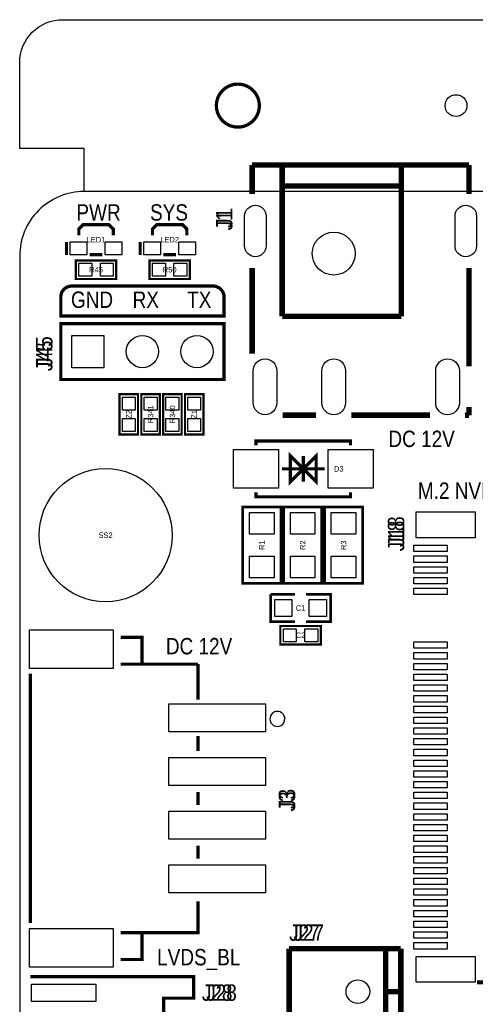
# Model space of a CAD drawing. Extents: x 0 to 150, y -8 to 99.
# Tile 2 of 12: x 0 to 21, y 52 to 98. Entities that reach past the tile are written whole.
import ezdxf
from ezdxf.enums import TextEntityAlignment as Align

# ---------------------------------------------------------------- set-up
doc = ezdxf.new("R2010")
doc.units = 0
for name, color, linetype in [('BG_OUTLINE', 92, 'CONTINUOUS'), ('BG_SILKSCREEN_TOP', 30, 'CONTINUOUS'), ('PG_SILKSCREEN_TOP', 253, 'CONTINUOUS'), ('PIN_TOP', 92, 'CONTINUOUS'), ('RD_SILKSCREEN_TOP', 80, 'CONTINUOUS')]:
    doc.layers.add(name, color=color, linetype=linetype)

msp = doc.modelspace()

# ---------------------------------------------------------------- linework, layer by layer
at = {"layer": 'BG_OUTLINE'}
for points in [[(2.999994, 89.99982), (2.999994, 91.999816), (0, 91.999816), (0, 95.999808, -0.414214), (1.999996, 97.999804), (147.999704, 97.999804, -0.414214), (149.9997, 95.999808), (149.9997, 91.999816), (146.999706, 91.999816), (146.999706, 89.99982)], [(2.999994, 0), (146.99996, 0, 0.414214), (149.999954, 2.999994), (149.999954, 86.999826, 0.414214), (146.99996, 89.99982), (74.076052, 89.99982), (74.076052, 80.9498), (60.07608, 80.9498), (60.07608, 89.99982), (2.999994, 89.99982, 0.414214), (0, 86.999826), (0, 2.999994, 0.414214), (2.999994, 0), (2.999994, -1.999996), (0, -1.999996), (0, -5.999988, 0.414214), (1.999996, -7.999984), (147.999704, -7.999984, 0.414214), (149.9997, -5.999988), (149.9997, -1.999996), (146.999706, -1.999996), (146.999706, 0)]]:
    msp.add_lwpolyline(points, format="xyb", dxfattribs=at)
at = {"layer": 'BG_OUTLINE', "const_width": 0.1524}
msp.add_lwpolyline([(11.159998, 93.999812, 1), (9.160002, 93.999812, 1), (11.159998, 93.999812)], format="xyb", dxfattribs=at)
at = {"layer": 'BG_SILKSCREEN_TOP', "const_width": 0.1524}
msp.add_lwpolyline([(9.007094, 85.598), (2.422906, 85.598, 0.414214), (1.914906, 85.09), (1.914906, 84.201), (9.515094, 84.201), (9.515094, 85.09, 0.414214), (9.007094, 85.598)], format="xyb", dxfattribs=at)
at = {"layer": 'PG_SILKSCREEN_TOP'}
for points, const_width in [([(10.82548, 91.23426), (20.92452, 91.23426)], 0.254), ([(10.82548, 91.23426), (10.82548, 89.88044)], 0.254), ([(12.22502, 91.23426), (12.22502, 84.18576)], 0.254), ([(17.77492, 91.23426), (17.77492, 90.98534)], 0.254), ([(20.92452, 91.23426), (20.92452, 89.88044)], 0.254), ([(17.77492, 90.98534), (17.77492, 84.18576)], 0.254), ([(12.22502, 90.26144), (17.77492, 90.26144)], 0.254), ([(2.7559, 87.95639), (2.7559, 88.25611), (2.95656, 88.45677), (4.15544, 88.45677), (4.3561, 88.25611), (4.3561, 87.95639)], 0.14986), ([(6.1849, 87.95639), (6.1849, 88.25611), (6.38556, 88.45677), (7.58444, 88.45677), (7.7851, 88.25611), (7.7851, 87.95639)], 0.14986), ([(2.17932, 87.64651), (2.17932, 87.04707)], 0.14986), ([(5.60832, 87.64651), (5.60832, 87.04707)], 0.14986), ([(3.25628, 87.05723), (3.85572, 87.05723)], 0.14986), ([(6.68528, 87.05723), (7.28472, 87.05723)], 0.14986), ([(2.6162, 86.7918), (4.4958, 86.7918), (4.4958, 85.9282), (2.6162, 85.9282), (2.6162, 86.7918)], 0.1016), ([(6.0452, 86.7918), (7.9248, 86.7918), (7.9248, 85.9282), (6.0452, 85.9282), (6.0452, 86.7918)], 0.1016), ([(10.82548, 86.43874), (10.82548, 82.4484)], 0.254), ([(20.92452, 86.43874), (20.92452, 81.85658)], 0.254), ([(9.515094, 83.849972), (1.914906, 83.849972), (1.914906, 81.250028), (9.515094, 81.250028), (9.515094, 83.849972)], 0.150114), ([(12.22502, 84.18576), (17.77492, 84.18576)], 0.254), ([(5.5118, 80.5688), (5.5118, 78.6892), (4.6482, 78.6892), (4.6482, 80.5688), (5.5118, 80.5688)], 0.1016), ([(6.5278, 80.5688), (6.5278, 78.6892), (5.6642, 78.6892), (5.6642, 80.5688), (6.5278, 80.5688)], 0.1016), ([(7.5438, 80.5688), (7.5438, 78.6892), (6.6802, 78.6892), (6.6802, 80.5688), (7.5438, 80.5688)], 0.1016), ([(8.5598, 80.5688), (8.5598, 78.6892), (7.6962, 78.6892), (7.6962, 80.5688), (8.5598, 80.5688)], 0.1016), ([(20.92452, 79.96428), (20.92452, 79.58582)], 0.254), ([(12.2428, 79.58582), (13.8049, 79.58582)], 0.254), ([(15.4432, 79.58582), (19.10588, 79.58582)], 0.254), ([(20.74418, 79.58582), (20.92452, 79.58582)], 0.254), ([(15.407894, 78.189074), (15.407894, 78.388972), (11.008106, 78.388972), (11.008106, 78.189074)], 0.150114), ([(13.208, 77.089), (13.807948, 77.688948), (13.807948, 76.489052), (13.208, 77.089), (12.608052, 76.489052), (12.608052, 77.688948), (13.208, 77.089)], 0.150114), ([(13.208, 77.688948), (13.208, 76.489052)], 0.150114), ([(14.207998, 77.089), (12.208002, 77.089)], 0.150114), ([(15.407894, 75.988926), (15.407894, 75.789028), (11.008106, 75.789028), (11.008106, 75.988926)], 0.150114), ([(12.16279, 75.311), (12.16279, 71.755), (10.38479, 71.755), (10.38479, 75.311), (12.16279, 75.311)], 0.127), ([(14.06779, 75.311), (14.06779, 71.755), (12.28979, 71.755), (12.28979, 75.311), (14.06779, 75.311)], 0.127), ([(15.97279, 75.311), (15.97279, 71.755), (14.19479, 71.755), (14.19479, 75.311), (15.97279, 75.311)], 0.127), ([(12.827, 69.977), (11.684, 69.977), (11.684, 71.247)], 0.127), ([(11.684, 71.247), (12.827, 71.247)], 0.127), ([(13.335, 71.247), (14.478, 71.247), (14.478, 69.977), (13.335, 69.977)], 0.127), ([(12.1412, 69.7738), (14.0208, 69.7738), (14.0208, 68.9102), (12.1412, 68.9102), (12.1412, 69.7738)], 0.1016), ([(4.699762, 69.247766), (5.69976, 69.247766), (5.69976, 68.047616)], 0.150114), ([(4.699762, 67.997578), (8.299958, 67.997578)], 0.150114), ([(8.299958, 67.997578), (8.299958, 66.347594)], 0.150114), ([(0.499872, 55.947564), (0.499872, 67.547744)], 0.150114), ([(8.299958, 64.647572), (8.299958, 63.947548)], 0.150114), ([(8.299958, 62.047628), (8.299958, 61.44768)], 0.150114), ([(8.299958, 59.54776), (8.299958, 58.947558)], 0.150114), ([(8.299958, 56.947562), (8.299958, 55.49773), (4.699762, 55.49773)], 0.150114), ([(4.699762, 54.247542), (5.69976, 54.247542), (5.69976, 55.447692)], 0.150114), ([(17.747996, 54.751986), (12.548108, 54.751986)], 0.254), ([(12.548108, 54.751986), (12.548108, 40.752014)], 0.254), ([(17.047972, 40.752014), (17.047972, 54.751986)], 0.254), ([(17.747996, 40.752014), (17.747996, 54.751986)], 0.254), ([(0.499872, 37.447474), (8.10006, 37.447474), (8.10006, 38.447472), (6.700012, 38.447472), (6.700012, 52.447444), (8.10006, 52.447444), (8.10006, 53.447442), (0.499872, 53.447442)], 0.150114), ([(17.047972, 52.75199), (17.747996, 52.75199)], 0.254)]:
    msp.add_lwpolyline(points, dxfattribs=dict(at, const_width=const_width))
msp.add_lwpolyline([(21.28901, 53.18506, 0.200152, 0.200152, 0), (85.585046, 53.18506, 0.2032, 0.2032, 0), (105.585006, 53.18506, 0.2032, 0.2032, 0), (105.585006, 75.08494, 0.2032, 0.2032, 0), (26.025094, 75.08494, 0.2032, 0.2032, 0)], format="xyseb", dxfattribs=at)
msp.add_lwpolyline([(12.349988, 65.447672, 1), (11.649772, 65.447636, 1)], format="xyb", close=True, dxfattribs=at)
at = {"layer": 'PIN_TOP'}
for points in [[(11.47572, 88.86063), (11.47572, 87.46109, -1), (10.47496, 87.46109), (10.47496, 88.86063, -1)], [(21.27504, 88.86063), (21.27504, 87.46109, -1), (20.27428, 87.46109), (20.27428, 88.86063, -1)], [(11.97483, 81.65973), (11.97483, 80.15859, -1), (10.87501, 80.15859), (10.87501, 81.65973, -1)], [(15.17523, 81.65973), (15.17523, 80.15859, -1), (14.07541, 80.15859), (14.07541, 81.65973, -1)], [(20.47367, 81.65973), (20.47367, 80.15859, -1), (19.37385, 80.15859), (19.37385, 81.65973, -1)]]:
    msp.add_lwpolyline(points, format="xyb", close=True, dxfattribs=at)
for points in [[(2.355596, 87.056976), (2.355596, 87.656924), (3.12547, 87.656924), (3.12547, 87.056976)], [(3.986276, 87.056976), (3.986276, 87.656924), (4.75615, 87.656924), (4.75615, 87.056976)], [(5.784596, 87.056976), (5.784596, 87.656924), (6.55447, 87.656924), (6.55447, 87.056976)], [(7.415276, 87.056976), (7.415276, 87.656924), (8.18515, 87.656924), (8.18515, 87.056976)], [(2.756408, 86.06028), (2.756408, 86.65972), (3.355848, 86.65972), (3.355848, 86.06028)], [(3.756152, 86.06028), (3.756152, 86.65972), (4.355592, 86.65972), (4.355592, 86.06028)], [(6.185408, 86.06028), (6.185408, 86.65972), (6.784848, 86.65972), (6.784848, 86.06028)], [(7.185152, 86.06028), (7.185152, 86.65972), (7.784592, 86.65972), (7.784592, 86.06028)], [(2.424938, 81.799938), (2.424938, 83.300062), (3.925062, 83.300062), (3.925062, 81.799938)], [(4.78028, 80.428592), (5.37972, 80.428592), (5.37972, 79.829152), (4.78028, 79.829152)], [(5.79628, 80.428592), (6.39572, 80.428592), (6.39572, 79.829152), (5.79628, 79.829152)], [(6.81228, 80.428592), (7.41172, 80.428592), (7.41172, 79.829152), (6.81228, 79.829152)], [(7.82828, 80.428592), (8.42772, 80.428592), (8.42772, 79.829152), (7.82828, 79.829152)], [(4.78028, 79.428848), (5.37972, 79.428848), (5.37972, 78.829408), (4.78028, 78.829408)], [(5.79628, 79.428848), (6.39572, 79.428848), (6.39572, 78.829408), (5.79628, 78.829408)], [(6.81228, 79.428848), (7.41172, 79.428848), (7.41172, 78.829408), (6.81228, 78.829408)], [(7.82828, 79.428848), (8.42772, 79.428848), (8.42772, 78.829408), (7.82828, 78.829408)], [(12.058142, 77.989049), (12.058142, 76.188951), (9.95807, 76.188951), (9.95807, 77.989049)], [(16.45793, 77.989049), (16.45793, 76.188951), (14.357858, 76.188951), (14.357858, 77.989049)], [(10.70229, 75.057), (11.84529, 75.057), (11.84529, 74.041), (10.70229, 74.041)], [(12.60729, 75.057), (13.75029, 75.057), (13.75029, 74.041), (12.60729, 74.041)], [(14.51229, 75.057), (15.65529, 75.057), (15.65529, 74.041), (14.51229, 74.041)], [(21.210143, 73.885044), (18.460085, 73.885044), (18.460085, 75.08494), (21.210143, 75.08494)], [(19.910044, 73.234931), (18.360136, 73.234931), (18.360136, 73.534905), (19.910044, 73.534905)], [(10.70229, 73.025), (11.84529, 73.025), (11.84529, 72.009), (10.70229, 72.009)], [(12.60729, 73.025), (13.75029, 73.025), (13.75029, 72.009), (12.60729, 72.009)], [(14.51229, 73.025), (15.65529, 73.025), (15.65529, 72.009), (14.51229, 72.009)], [(19.910044, 72.735059), (18.360136, 72.735059), (18.360136, 73.035033), (19.910044, 73.035033)], [(19.910044, 72.234933), (18.360136, 72.234933), (18.360136, 72.534907), (19.910044, 72.534907)], [(19.910044, 71.735061), (18.360136, 71.735061), (18.360136, 72.035035), (19.910044, 72.035035)], [(19.910044, 71.234935), (18.360136, 71.234935), (18.360136, 71.534909), (19.910044, 71.534909)], [(11.88085, 70.21195), (11.88085, 71.01205), (12.68095, 71.01205), (12.68095, 70.21195)], [(13.48105, 70.21195), (13.48105, 71.01205), (14.28115, 71.01205), (14.28115, 70.21195)], [(0.449834, 69.597651), (4.34975, 69.597651), (4.34975, 67.797553), (0.449834, 67.797553)], [(12.281408, 69.04228), (12.281408, 69.64172), (12.880848, 69.64172), (12.880848, 69.04228)], [(13.281152, 69.04228), (13.281152, 69.64172), (13.880592, 69.64172), (13.880592, 69.04228)], [(19.910044, 68.735067), (18.360136, 68.735067), (18.360136, 69.035041), (19.910044, 69.035041)], [(19.910044, 68.234941), (18.360136, 68.234941), (18.360136, 68.534915), (19.910044, 68.534915)], [(19.910044, 67.735069), (18.360136, 67.735069), (18.360136, 68.035043), (19.910044, 68.035043)], [(19.910044, 67.234943), (18.360136, 67.234943), (18.360136, 67.534917), (19.910044, 67.534917)], [(19.910044, 66.735071), (18.360136, 66.735071), (18.360136, 67.035045), (19.910044, 67.035045)], [(19.910044, 66.234945), (18.360136, 66.234945), (18.360136, 66.534919), (19.910044, 66.534919)], [(6.949821, 66.147696), (11.449939, 66.147696), (11.449939, 64.847724), (6.949821, 64.847724)], [(19.910044, 65.735073), (18.360136, 65.735073), (18.360136, 66.035047), (19.910044, 66.035047)], [(19.910044, 65.234947), (18.360136, 65.234947), (18.360136, 65.534921), (19.910044, 65.534921)], [(19.910044, 64.735075), (18.360136, 64.735075), (18.360136, 65.035049), (19.910044, 65.035049)], [(19.910044, 64.234949), (18.360136, 64.234949), (18.360136, 64.534923), (19.910044, 64.534923)], [(19.910044, 63.735077), (18.360136, 63.735077), (18.360136, 64.035051), (19.910044, 64.035051)], [(6.949821, 63.647574), (11.449939, 63.647574), (11.449939, 62.347602), (6.949821, 62.347602)], [(19.910044, 63.234951), (18.360136, 63.234951), (18.360136, 63.534925), (19.910044, 63.534925)], [(19.910044, 62.735079), (18.360136, 62.735079), (18.360136, 63.035053), (19.910044, 63.035053)], [(19.910044, 62.234953), (18.360136, 62.234953), (18.360136, 62.534927), (19.910044, 62.534927)], [(19.910044, 61.735081), (18.360136, 61.735081), (18.360136, 62.035055), (19.910044, 62.035055)], [(19.910044, 61.234955), (18.360136, 61.234955), (18.360136, 61.534929), (19.910044, 61.534929)], [(6.949821, 61.147706), (11.449939, 61.147706), (11.449939, 59.847734), (6.949821, 59.847734)], [(19.910044, 60.735083), (18.360136, 60.735083), (18.360136, 61.035057), (19.910044, 61.035057)], [(19.910044, 60.234957), (18.360136, 60.234957), (18.360136, 60.534931), (19.910044, 60.534931)], [(19.910044, 59.735085), (18.360136, 59.735085), (18.360136, 60.035059), (19.910044, 60.035059)], [(19.910044, 59.234959), (18.360136, 59.234959), (18.360136, 59.534933), (19.910044, 59.534933)], [(19.910044, 58.735087), (18.360136, 58.735087), (18.360136, 59.035061), (19.910044, 59.035061)], [(6.949821, 58.647584), (11.449939, 58.647584), (11.449939, 57.347612), (6.949821, 57.347612)], [(19.910044, 58.234961), (18.360136, 58.234961), (18.360136, 58.534935), (19.910044, 58.534935)], [(19.910044, 57.735089), (18.360136, 57.735089), (18.360136, 58.035063), (19.910044, 58.035063)], [(19.910044, 57.234963), (18.360136, 57.234963), (18.360136, 57.534937), (19.910044, 57.534937)], [(19.910044, 56.735091), (18.360136, 56.735091), (18.360136, 57.035065), (19.910044, 57.035065)], [(19.910044, 56.234965), (18.360136, 56.234965), (18.360136, 56.534939), (19.910044, 56.534939)], [(19.910044, 55.735093), (18.360136, 55.735093), (18.360136, 56.035067), (19.910044, 56.035067)], [(0.449834, 55.697755), (4.34975, 55.697755), (4.34975, 53.897657), (0.449834, 53.897657)], [(19.910044, 55.234967), (18.360136, 55.234967), (18.360136, 55.534941), (19.910044, 55.534941)], [(19.910044, 54.735095), (18.360136, 54.735095), (18.360136, 55.035069), (19.910044, 55.035069)], [(21.210143, 53.18506), (18.460085, 53.18506), (18.460085, 54.384956), (21.210143, 54.384956)], [(3.550031, 52.29733), (0.550037, 52.29733), (0.550037, 53.09743), (3.550031, 53.09743)]]:
    msp.add_lwpolyline(points, close=True, dxfattribs=at)
for centre, radius in [((20.32, 93.999812), 0.508), ((14.62532, 87.1093), 0.99949), ((5.715, 82.55), 0.750062), ((8.255, 82.55), 0.750062), ((3.999992, 74.000106), 3.099943), ((15.748, 52.75199), 0.550037)]:
    msp.add_circle(centre, radius, dxfattribs=at)

# ---------------------------------------------------------------- texts
at = {"layer": 'BG_SILKSCREEN_TOP', "width": 0.866667}
for s, p in [('PWR', (2.6416, 88.646)), ('SYS', (6.0706, 88.646)), ('GND', (2.3876, 84.582)), ('RX', (5.2578, 84.582)), ('TX', (7.7978, 84.582)), ('DC 12V', (17.1704, 78.105)), ('M.2 NVME SSD', (18.542, 75.692)), ('DC 12V', (6.8072, 68.453)), ('J27', (12.5476, 55.118)), ('LVDS_BL', (6.4008, 53.975)), ('J28', (8.4836, 52.324))]:
    msp.add_text(s, height=0.762, dxfattribs=at).set_placement(p)
for s, p in [('J1', (9.906, 88.1888)), ('J45', (1.524, 81.6356)), ('J18', (17.907, 73.2536)), ('J3', (12.827, 61.1378))]:
    msp.add_text(s, height=0.762, rotation=90, dxfattribs=at).set_placement(p)
at = {"layer": 'RD_SILKSCREEN_TOP'}
for s, height, width, p in [('J1', 0.762, 0.866667, (9.906, 88.773)), ('J45', 0.762, 0.866667, (1.524, 82.55)), ('Z2', 0.254, 0.9, (5.207, 79.629)), ('R341', 0.254, 0.9, (6.223, 79.629)), ('R340', 0.254, 0.9, (7.239, 79.629)), ('Z1', 0.254, 0.9, (8.255, 79.629)), ('J18', 0.762, 0.866667, (17.907, 74.168)), ('R1', 0.254, 0.9, (11.40079, 73.533)), ('R2', 0.254, 0.9, (13.30579, 73.533)), ('R3', 0.254, 0.9, (15.21079, 73.533)), ('J3', 0.762, 0.866667, (12.827, 61.722))]:
    msp.add_text(s, height=height, rotation=90, dxfattribs=dict(at, width=width)).set_placement(p, align=Align.CENTER)
for s, height, width, p in [('LED1', 0.254, 0.9, (3.556, 87.63)), ('LED2', 0.254, 0.9, (6.985, 87.63)), ('R45', 0.254, 0.9, (3.556, 86.233)), ('R50', 0.254, 0.9, (6.985, 86.233)), ('D3', 0.254, 0.9, (14.859, 76.962)), ('SS2', 0.254, 0.9, (3.999992, 73.873106)), ('C1', 0.254, 0.9, (13.081, 70.485)), ('C2', 0.254, 0.9, (13.081, 69.215)), ('J27', 0.762, 0.866667, (13.462, 55.118)), ('J28', 0.762, 0.866667, (9.398, 52.324))]:
    msp.add_text(s, height=height, dxfattribs=dict(at, width=width)).set_placement(p, align=Align.CENTER)

doc.saveas('drawing.dxf')
